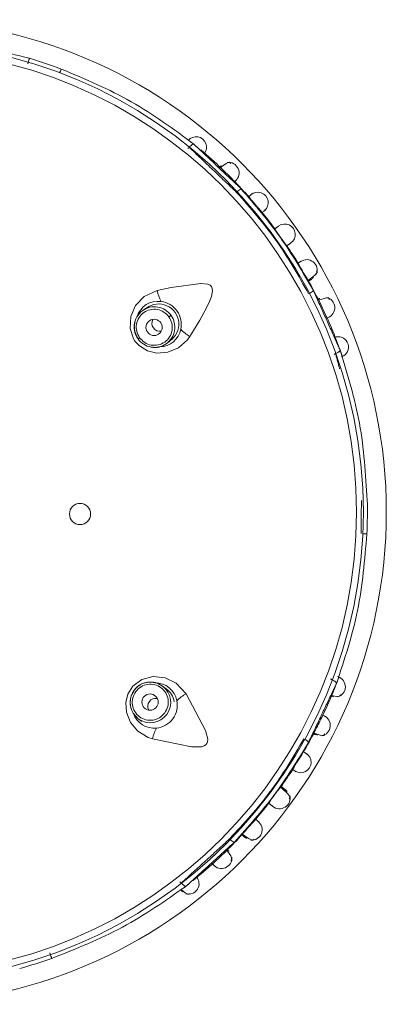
# Model space of a CAD drawing. Header units: millimetres. Extents: x 303.4 to 303.76, y 269.15 to 270.6.
# Tile 4 of 5: x 303.5766 to 303.5991, y 269.8761 to 269.9365. Entities that reach past the tile are written whole.
import ezdxf

# ---------------------------------------------------------------- set-up
doc = ezdxf.new("R2010")
doc.units = ezdxf.units.MM
doc.layers.add('SANINDUSA', color=3, linetype='Continuous')

msp = doc.modelspace()

# ---------------------------------------------------------------- linework, layer by layer
at = {"layer": 'SANINDUSA', "lineweight": 15}
for p, q in [((303.5869280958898, 269.928595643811), (303.5870318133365, 269.9286732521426)), ((303.5945598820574, 269.9206109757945), (303.5946569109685, 269.9206656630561)), ((303.5950140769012, 269.9191993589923), (303.595420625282, 269.9183425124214)), ((303.5843928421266, 269.9188110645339), (303.5841638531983, 269.9186484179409)), ((303.5839748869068, 269.9169809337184), (303.5838716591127, 269.9169076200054)), ((303.5856116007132, 269.9166102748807), (303.5858406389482, 269.9167729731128)), ((303.5960093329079, 269.9160123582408), (303.5959142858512, 269.9159448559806)), ((303.5957015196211, 269.8960526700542), (303.5957950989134, 269.8959831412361)), ((303.5856124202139, 269.8954402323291), (303.5853869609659, 269.8956077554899)), ((303.5957647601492, 269.8949959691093), (303.5958841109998, 269.8949465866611)), ((303.5835799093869, 269.8939453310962), (303.5838959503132, 269.8936010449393)), ((303.5838959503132, 269.8936010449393), (303.5841214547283, 269.8934334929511)), ((303.5927540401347, 269.8892967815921), (303.5926445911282, 269.8894099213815)), ((303.5930346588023, 269.889140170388), (303.5929101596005, 269.8892286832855)), ((303.590466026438, 269.8863270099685), (303.5905480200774, 269.8862516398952)), ((303.5892638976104, 269.8854588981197), (303.5885740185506, 269.8848068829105)), ((303.5865488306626, 269.8835171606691), (303.5864467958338, 269.8835969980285)), ((303.5865229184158, 269.8830857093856), (303.5866015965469, 269.8829833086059))]:
    msp.add_line(p, q, dxfattribs=at)
at = {"layer": 'SANINDUSA', "lineweight": 15, "flags": 128}
for points in [[(303.5791604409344, 269.9334654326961), (303.5791603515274, 269.9334651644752), (303.579154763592, 269.933450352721), (303.5791439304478, 269.9334215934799), (303.5791283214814, 269.9333801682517), (303.5791086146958, 269.933327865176), (303.5790856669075, 269.9332669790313), (303.5790730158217, 269.933233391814)], [(303.5870318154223, 269.9286732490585), (303.5870675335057, 269.928712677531), (303.5871125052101, 269.9287574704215), (303.5871564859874, 269.9287959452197), (303.5871979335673, 269.9288267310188), (303.5872353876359, 269.928848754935), (303.5872675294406, 269.9288612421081), (303.5872932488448, 269.9288637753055), (303.5873116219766, 269.9288562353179)], [(303.5895679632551, 269.9276763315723), (303.5894759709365, 269.927745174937), (303.5892813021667, 269.9276667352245), (303.5890030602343, 269.9274609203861), (303.5889479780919, 269.9274112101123)], [(303.594325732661, 269.92050812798), (303.5944283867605, 269.9205747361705), (303.5947345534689, 269.9208126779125), (303.5948766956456, 269.9209889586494), (303.5948292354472, 269.9210891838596)], [(303.587061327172, 269.9170524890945), (303.5876711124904, 269.9180603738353), (303.5880444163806, 269.9187355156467), (303.5882648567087, 269.9191944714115), (303.5883860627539, 269.9195130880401), (303.5884529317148, 269.9198568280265), (303.5884395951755, 269.919995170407), (303.5883862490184, 269.9201144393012), (303.5883016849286, 269.9201970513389), (303.5881573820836, 269.9202646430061), (303.5877420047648, 269.9203133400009), (303.5859132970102, 269.9200564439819), (303.5850587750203, 269.9198716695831)], [(303.5850587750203, 269.9198716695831), (303.584252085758, 269.9195048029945), (303.5837321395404, 269.9189641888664), (303.5834299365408, 269.9182795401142), (303.5833887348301, 269.9175517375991), (303.5836006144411, 269.9169136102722), (303.5836878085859, 269.9167770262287), (303.5839607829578, 269.9164784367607), (303.5844636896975, 269.9161748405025), (303.5850419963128, 269.9160368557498), (303.5857086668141, 269.9160841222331), (303.5863695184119, 269.9163591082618), (303.5869212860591, 269.9168537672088), (303.587061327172, 269.9170524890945)], [(303.5956384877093, 269.9193240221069), (303.5955755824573, 269.9194201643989), (303.5953658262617, 269.9194130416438), (303.595033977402, 269.9193148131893), (303.594965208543, 269.9192869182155)], [(303.5857766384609, 269.9182607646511), (303.5858014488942, 269.9182783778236), (303.5858247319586, 269.9182949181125), (303.5858458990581, 269.9183099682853), (303.5858644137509, 269.9183231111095), (303.5858798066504, 269.9183340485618), (303.5858916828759, 269.918342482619), (303.5858997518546, 269.9183482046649), (303.5859037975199, 269.9183510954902)], [(303.5836460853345, 269.9177542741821), (303.5836719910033, 269.9173525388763), (303.5838716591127, 269.9169076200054)], [(303.5979326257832, 269.9049449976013), (303.5979323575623, 269.9049449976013), (303.5979165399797, 269.9049457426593), (303.5978858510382, 269.9049471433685), (303.5978416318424, 269.9049491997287), (303.5977858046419, 269.9049517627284), (303.5977207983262, 269.904954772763), (303.5976849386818, 269.9049564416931)], [(303.5868268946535, 269.8951346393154), (303.5862286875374, 269.8957884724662), (303.585553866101, 269.8961159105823), (303.5848093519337, 269.8961917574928), (303.5841044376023, 269.896006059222), (303.5835630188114, 269.8956073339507), (303.5832553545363, 269.8951179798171), (303.5831297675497, 269.894592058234), (303.5831670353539, 269.8939996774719), (303.5834059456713, 269.8933793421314), (303.5838604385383, 269.8928288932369), (303.5844934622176, 269.8924455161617), (303.5847645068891, 269.8923589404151)], [(303.5853873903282, 269.8956074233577), (303.5850642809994, 269.895779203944), (303.5848095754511, 269.8958323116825)], [(303.5853869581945, 269.8956077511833), (303.5849473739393, 269.8958158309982), (303.5848116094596, 269.8958419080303)], [(303.5847645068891, 269.8923589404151), (303.5871623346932, 269.8918772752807), (303.5877776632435, 269.8918818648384), (303.5879370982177, 269.8919299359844), (303.5880424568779, 269.8919972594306), (303.5881086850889, 269.8920800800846), (303.5881457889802, 269.8921789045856), (303.5881559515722, 269.8923578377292), (303.5880204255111, 269.8928759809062), (303.5868268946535, 269.8951346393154)], [(303.5957418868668, 269.8950377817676), (303.5957704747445, 269.8950287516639), (303.5960556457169, 269.8949712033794), (303.5962467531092, 269.8949810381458), (303.5963185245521, 269.89506925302)], [(303.5835889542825, 269.8939508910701), (303.5836566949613, 269.8938360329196), (303.5838955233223, 269.8936013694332)], [(303.5946821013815, 269.8927285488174), (303.5947474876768, 269.8927002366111), (303.5950728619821, 269.8925953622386), (303.5952805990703, 269.8925825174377), (303.5953459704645, 269.8926747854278)], [(303.5946935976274, 269.8926907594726), (303.5947060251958, 269.8926842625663), (303.5948936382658, 269.8925863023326)], [(303.5931654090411, 269.8886925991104), (303.593224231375, 269.8887854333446), (303.5930839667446, 269.8889886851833), (303.5927696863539, 269.8892841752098), (303.5927540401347, 269.8892967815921)], [(303.5929607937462, 269.8892242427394), (303.593024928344, 269.8891470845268), (303.592986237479, 269.8891321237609)], [(303.5902958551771, 269.8865179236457), (303.590390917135, 269.88644085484), (303.5907118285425, 269.8862232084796), (303.5909234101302, 269.8861425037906), (303.5910040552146, 269.886218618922)], [(303.5895753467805, 269.8849035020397), (303.589647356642, 269.8849930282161), (303.589575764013, 269.8851903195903), (303.589379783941, 269.8854755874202), (303.5893320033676, 269.8855323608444)], [(303.5865488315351, 269.8835171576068), (303.5865837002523, 269.8834769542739), (303.5866277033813, 269.8834312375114), (303.5866708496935, 269.8833918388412), (303.5867116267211, 269.8833601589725), (303.5867486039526, 269.8833373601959), (303.5867804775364, 269.883324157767), (303.5868061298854, 269.8833210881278), (303.5868246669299, 269.8833282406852)], [(303.5865240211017, 269.8831333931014), (303.5865442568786, 269.8831112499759), (303.5867624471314, 269.8829188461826), (303.586932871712, 269.8828317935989), (303.587039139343, 269.8828723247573)]]:
    msp.add_lwpolyline(points, dxfattribs=at)
at = {"layer": 'SANINDUSA', "lineweight": 15}
for centre, radius in [((303.5689190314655, 269.9062863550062), 0.03020728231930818), ((303.5689190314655, 269.9062863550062), 0.02879663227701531), ((303.5689190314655, 269.9062863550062), 0.02837947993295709), ((303.5848637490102, 269.9176118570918), 0.0004994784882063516), ((303.5803183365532, 269.9061644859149), 0.0006499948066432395), ((303.5846174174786, 269.8946217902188), 0.00049947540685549)]:
    msp.add_circle(centre, radius, dxfattribs=at)
for centre, radius, start, end in [((303.5689190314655, 269.9062863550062), 0.02904641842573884, 69.35296193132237, 73.4236705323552), ((303.5874521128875, 269.9286787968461), 0.0006341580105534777, 320.0372616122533, 140.8242675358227), ((303.5689190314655, 269.9062863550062), 0.02911556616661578, 46.32418666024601, 49.71919184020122), ((303.589435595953, 269.9270946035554), 0.0006469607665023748, 311.428987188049, 97.17195121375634), ((303.9674034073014, 270.3101091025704), 0.538218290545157, 225.3301095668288, 225.4313861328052), ((303.5689190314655, 269.9062863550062), 0.02911556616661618, 41.521066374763, 44.44938326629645), ((303.5904506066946, 269.9254791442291), 0.0006633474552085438, 110.1838637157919, 136.4580856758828), ((303.5912330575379, 269.9252684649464), 0.0006391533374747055, 310.0478283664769, 130.8132550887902), ((303.6095620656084, 269.9408792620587), 0.02427184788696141, 219.0597391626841, 221.8816901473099), ((303.5689190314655, 269.9062863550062), 0.02911556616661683, 36.57699069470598, 39.25019543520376), ((303.5928961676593, 269.9233179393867), 0.0006416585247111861, 305.0515446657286, 125.8101212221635), ((303.6003936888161, 269.9286437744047), 0.00952183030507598, 211.5633093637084, 219.2122381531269), ((303.5689190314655, 269.9062863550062), 0.02911556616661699, 31.51762869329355, 34.16401865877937), ((303.6123314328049, 269.9317583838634), 0.02123473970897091, 208.8666412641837, 212.0653615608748), ((303.5942333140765, 269.9211190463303), 0.0006508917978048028, 338.1286914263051, 124.6902960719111), ((303.5689190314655, 269.9062863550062), 0.02911556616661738, 26.33296682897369, 29.24288356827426), ((303.5877822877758, 269.9204359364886), 0.002781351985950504, 191.705134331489, 206.4660426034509), ((303.5941317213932, 269.9202969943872), 0.0006631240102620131, 294.3054670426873, 320.588993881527), ((303.5850853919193, 269.9178940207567), 0.001318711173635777, 80.96738302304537, 163.3532821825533), ((303.5851470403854, 269.9178136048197), 0.001237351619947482, 303.7218565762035, 127.1672049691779), ((303.5851352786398, 269.9178051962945), 0.001400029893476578, 347.2188444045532, 83.55524419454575), ((303.5953151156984, 269.9188226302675), 0.0006469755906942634, 291.4297422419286, 77.17025258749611), ((303.5848854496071, 269.9176335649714), 0.001245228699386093, 125.4144566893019, 174.4371615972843), ((303.5848585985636, 269.9176611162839), 0.001207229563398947, 125.1336085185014, 175.6636456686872), ((303.5848851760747, 269.9176297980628), 0.001248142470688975, 35.30274399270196, 125.3040188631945), ((303.5852129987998, 269.9178626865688), 0.0004859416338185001, 150.8664366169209, 215.6082658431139), ((303.5848873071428, 269.9176267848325), 0.001248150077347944, 305.4711958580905, 35.47216256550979), ((303.5689190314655, 269.9062863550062), 0.02911556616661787, 21.16727573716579, 24.46570811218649), ((303.5848003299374, 269.9176059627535), 0.001154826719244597, 172.7151918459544, 216.9526739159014), ((303.5852033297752, 269.917837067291), 0.0004634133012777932, 213.7287198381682, 283.0157136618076), ((303.5851941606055, 269.9177604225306), 0.001333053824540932, 270.903365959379, 348.535809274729), ((303.5884914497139, 269.9194390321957), 0.00278223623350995, 224.3116566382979, 239.0680877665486), ((303.5848512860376, 269.9175764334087), 0.001179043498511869, 214.3164113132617, 261.5400193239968), ((303.5848910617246, 269.9176255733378), 0.001244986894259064, 260.0820155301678, 305.3628280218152), ((303.5849245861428, 269.9175376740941), 0.001154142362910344, 257.6546779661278, 306.5311521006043), ((303.5961698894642, 269.9164107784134), 0.000631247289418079, 289.6972781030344, 103.1795829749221), ((303.5689190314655, 269.9062863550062), 0.02911556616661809, 20.21773679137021, 21.16727573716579), ((303.5689190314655, 269.9062863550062), 0.02911556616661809, 19.19713016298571, 20.21773679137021), ((303.5689190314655, 269.9062863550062), 0.02904641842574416, 357.3529619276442, 1.422922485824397), ((303.5689190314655, 269.9062863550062), 0.02911556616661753, 338.4243945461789, 339.577468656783), ((303.5959678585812, 269.89556289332), 0.0006416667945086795, 285.2276160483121, 71.48362397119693), ((303.5845844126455, 269.8947412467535), 0.001114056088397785, 78.33957790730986, 153.2419317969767), ((303.5846452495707, 269.8946025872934), 0.00125043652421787, 82.35461832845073, 143.4246829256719), ((303.5846390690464, 269.8946061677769), 0.001250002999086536, 233.523330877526, 53.25105241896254), ((303.5849501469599, 269.894480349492), 0.001325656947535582, 9.702136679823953, 91.34976749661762), ((303.5850416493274, 269.8945315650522), 0.001060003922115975, 5.729507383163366, 57.98657917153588), ((303.5689190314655, 269.9062863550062), 0.02911556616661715, 337.6106066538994, 338.4243945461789), ((303.5845537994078, 269.894596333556), 0.001160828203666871, 146.1569533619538, 213.78092664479), ((303.5846432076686, 269.8946014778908), 0.001249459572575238, 143.3280331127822, 211.6786736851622), ((303.584963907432, 269.8943670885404), 0.0004859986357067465, 78.87066110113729, 143.6017186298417), ((303.5882056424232, 269.8927180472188), 0.00278224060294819, 119.7062245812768, 134.4625044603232), ((303.5689190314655, 269.9062863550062), 0.02911556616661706, 334.3216884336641, 337.6106066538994), ((303.5849366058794, 269.8943684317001), 0.0004634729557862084, 141.7322768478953, 211.0115502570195), ((303.5848851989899, 269.8944232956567), 0.001400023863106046, 275.2187967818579, 11.55604420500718), ((303.5848687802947, 269.8943751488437), 0.001353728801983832, 199.1044228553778, 276.0962176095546), ((304.0382175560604, 269.6710636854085), 0.4958373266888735, 153.3233929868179, 153.4333064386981), ((303.5950405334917, 269.8931886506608), 0.0006469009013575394, 280.8064272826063, 67.38613508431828), ((303.5874758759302, 269.8917363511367), 0.002781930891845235, 152.3100984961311, 167.0678209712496), ((303.5689190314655, 269.9062863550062), 0.02911556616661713, 329.523673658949, 332.4488750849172), ((303.5938261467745, 269.8917395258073), 0.0006632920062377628, 38.18548634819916, 64.46306038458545), ((303.6143529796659, 269.8783381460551), 0.02424206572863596, 147.0584570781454, 149.8840785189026), ((303.5938675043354, 269.8909302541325), 0.0006391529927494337, 238.048690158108, 58.8116535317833), ((303.5689190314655, 269.9062863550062), 0.02911556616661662, 324.5750471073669, 327.2508069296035), ((303.5999194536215, 269.8832526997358), 0.00953561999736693, 139.5685325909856, 147.2062796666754), ((303.5925681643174, 269.8887278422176), 0.0006539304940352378, 229.177527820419, 14.74971325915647), ((303.5689190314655, 269.9062863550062), 0.029115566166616, 319.5179772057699, 322.1617539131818), ((303.6064274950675, 269.8729865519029), 0.02105867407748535, 136.8525462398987, 140.0779502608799), ((303.5908482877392, 269.8867946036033), 0.0006509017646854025, 266.1300713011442, 52.68923083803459), ((303.5689190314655, 269.9062863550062), 0.02911556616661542, 314.3330420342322, 317.246339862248), ((303.5900347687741, 269.8866368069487), 0.0006626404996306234, 222.2998179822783, 248.6033714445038), ((303.5689190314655, 269.9062863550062), 0.02911556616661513, 309.0583272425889, 312.4624819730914), ((303.5889985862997, 269.8850560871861), 0.0006469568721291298, 219.4273518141, 5.172479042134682), ((303.5869822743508, 269.8834751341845), 0.0006416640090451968, 255.2268103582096, 41.48372016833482), ((303.5862330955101, 269.8839044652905), 0.0008162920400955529, 291.5709398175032, 312.4079465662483), ((303.5689190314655, 269.9062863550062), 0.02904641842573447, 285.3529619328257, 289.426489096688)]:
    msp.add_arc(centre, radius, start, end, dxfattribs=at)
for points, knots in [([(303.5772063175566, 269.9341235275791), (303.5756609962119, 269.9345206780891), (303.5725711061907, 269.9353147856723), (303.5694751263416, 269.9353612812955), (303.5679275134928, 269.9353845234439)], [0, 0, 0, 0, 0.5001217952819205, 1, 1, 1, 1]), ([(303.5771041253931, 269.9337802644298), (303.5771110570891, 269.933804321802), (303.5771249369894, 269.933852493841), (303.5771449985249, 269.9339216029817), (303.5771634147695, 269.9339845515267), (303.5771793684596, 269.9340385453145), (303.5771921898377, 269.9340813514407), (303.5772012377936, 269.9341106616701), (303.5772064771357, 269.9341266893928), (303.5772063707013, 269.9341245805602), (303.5772063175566, 269.9341235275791)], [0, 0, 0, 0, 0.124804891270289, 0.249907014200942, 0.3749832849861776, 0.5000106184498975, 0.6250152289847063, 0.7501085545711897, 0.8752243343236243, 1, 1, 1, 1]), ([(303.5873116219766, 269.9288562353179), (303.58606526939, 269.9297739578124), (303.583571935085, 269.9316098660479), (303.5806311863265, 269.9328468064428), (303.5791604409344, 269.9334654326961)], [0, 0, 0, 0, 0.4998738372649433, 1, 1, 1, 1]), ([(303.5897912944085, 269.9265392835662), (303.5898405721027, 269.9265870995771), (303.5899387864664, 269.9266824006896), (303.5898866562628, 269.9266318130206), (303.5898606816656, 269.9266066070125)], [0, 0, 0, 0, 0.5017361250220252, 1, 1, 1, 1]), ([(303.5899300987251, 269.9258975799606), (303.5907783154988, 269.9249379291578), (303.5924747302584, 269.9230186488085), (303.5937283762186, 269.9207848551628), (303.5943551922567, 269.9196679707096)], [0, 0, 0, 0, 0.500005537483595, 1, 1, 1, 1]), ([(303.594644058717, 269.9198759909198), (303.5940019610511, 269.9209810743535), (303.5927177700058, 269.9231912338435), (303.591053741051, 269.9251315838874), (303.5902217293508, 269.9261017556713)], [0, 0, 0, 0, 0.5000016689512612, 1, 1, 1, 1]), ([(303.590812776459, 269.9257499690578), (303.5908579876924, 269.9257901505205), (303.5909109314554, 269.9258372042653), (303.5908345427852, 269.9257693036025), (303.5908233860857, 269.9257593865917)], [0, 0, 0, 0, 0.853948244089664, 1, 1, 1, 1]), ([(303.5914946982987, 269.9246574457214), (303.5915453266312, 269.9246986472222), (303.5916060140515, 269.9247480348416), (303.5917430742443, 269.9248595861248), (303.5916881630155, 269.9248148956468), (303.5916411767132, 269.9247766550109)], [0, 0, 0, 0, 0.4207561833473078, 0.50435410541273, 1, 1, 1, 1]), ([(303.5938772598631, 269.9216631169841), (303.5939080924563, 269.9216820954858), (303.5939472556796, 269.9217062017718), (303.5938852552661, 269.9216680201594), (303.5938720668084, 269.9216598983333)], [0, 0, 0, 0, 0.787284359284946, 1, 1, 1, 1]), ([(303.5857766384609, 269.9182607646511), (303.5856792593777, 269.9183692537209), (303.5854844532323, 269.9185862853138), (303.5850630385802, 269.9187392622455), (303.5846225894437, 269.9187291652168), (303.5842179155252, 269.918548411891), (303.5839133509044, 269.9182261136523), (303.5837581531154, 269.9178132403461), (303.5837635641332, 269.9173644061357), (303.5839044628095, 269.9171087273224), (303.5839748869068, 269.9169809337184)], [0, 0, 0, 0, 0.124817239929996, 0.2496959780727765, 0.3746573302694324, 0.4997376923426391, 0.6249172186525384, 0.750058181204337, 0.875073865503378, 0.9999999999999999, 0.9999999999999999, 0.9999999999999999, 0.9999999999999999]), ([(303.5839748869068, 269.9169809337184), (303.5840722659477, 269.9168724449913), (303.5842670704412, 269.9166554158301), (303.5846884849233, 269.9165024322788), (303.5851289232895, 269.9165125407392), (303.585533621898, 269.9166932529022), (303.5858381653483, 269.9170155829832), (303.5859933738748, 269.9174284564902), (303.5859879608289, 269.9178772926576), (303.5858470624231, 269.9181329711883), (303.5857766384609, 269.9182607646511)], [0, 0, 0, 0, 0.1248169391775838, 0.2496933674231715, 0.3746566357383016, 0.4997313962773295, 0.6249182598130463, 0.7500587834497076, 0.8750741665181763, 1, 1, 1, 1]), ([(303.5954594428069, 269.91817913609), (303.5955221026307, 269.9182072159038), (303.5956469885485, 269.9182631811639), (303.5955807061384, 269.9182334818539), (303.595547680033, 269.9182186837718)], [0, 0, 0, 0, 0.5017365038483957, 1, 1, 1, 1]), ([(303.5960093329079, 269.9160123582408), (303.5960459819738, 269.9160277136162), (303.5961049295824, 269.9160524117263), (303.5961746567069, 269.9160906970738), (303.5962238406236, 269.9161232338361), (303.5962601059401, 269.9161548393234), (303.5962886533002, 269.916189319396), (303.5962874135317, 269.9162089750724), (303.5962866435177, 269.9162211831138)], [0, 0, 0, 0, 0.2221490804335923, 0.3573121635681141, 0.5003426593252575, 0.6434054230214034, 0.7785209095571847, 1, 1, 1, 1]), ([(303.5979546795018, 269.9070068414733), (303.597854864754, 269.9085992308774), (303.5976552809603, 269.9117832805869), (303.5967427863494, 269.9147421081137), (303.5962866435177, 269.9162211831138)], [0, 0, 0, 0, 0.5001144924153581, 1, 1, 1, 1]), ([(303.5960678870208, 269.8957684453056), (303.5965555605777, 269.8972374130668), (303.5975311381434, 269.9001760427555), (303.5977987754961, 269.9033550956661), (303.5979326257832, 269.9049449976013)], [0, 0, 0, 0, 0.4998818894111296, 1, 1, 1, 1]), ([(303.5961694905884, 269.8961721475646), (303.5961922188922, 269.8961637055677), (303.5962378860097, 269.896146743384), (303.5961705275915, 269.8961717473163), (303.5961366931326, 269.8961843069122)], [0, 0, 0, 0, 0.4976951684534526, 1, 1, 1, 1]), ([(303.5855166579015, 269.8939541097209), (303.5855898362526, 269.8940804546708), (303.5857361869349, 269.8943331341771), (303.5857510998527, 269.8947816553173), (303.5856049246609, 269.8951973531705), (303.5853078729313, 269.8955259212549), (303.5849075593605, 269.8957154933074), (303.5844673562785, 269.895735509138), (303.5840422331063, 269.8955917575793), (303.5838425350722, 269.8953787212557), (303.5837426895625, 269.8952722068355)], [0, 0, 0, 0, 0.1250044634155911, 0.2499986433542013, 0.3750000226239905, 0.500002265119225, 0.6250013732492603, 0.7500010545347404, 0.8750049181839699, 1, 1, 1, 1]), ([(303.5957950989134, 269.8959831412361), (303.5958302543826, 269.8959675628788), (303.5958879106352, 269.895942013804), (303.5959572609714, 269.8959022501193), (303.5960073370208, 269.8958676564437), (303.5960437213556, 269.8958344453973), (303.5960707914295, 269.895799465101), (303.596068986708, 269.8957801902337), (303.5960678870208, 269.8957684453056)], [0, 0, 0, 0, 0.214989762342, 0.3525910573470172, 0.5003593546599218, 0.6481981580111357, 0.785633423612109, 1, 1, 1, 1]), ([(303.5837426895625, 269.8952722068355), (303.5836695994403, 269.895146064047), (303.5835233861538, 269.8948937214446), (303.5835081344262, 269.8944456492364), (303.5836538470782, 269.89402988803), (303.5839507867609, 269.8937008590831), (303.5843514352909, 269.8935108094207), (303.5847920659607, 269.8934907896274), (303.5852172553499, 269.8936346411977), (303.5854168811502, 269.8938476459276), (303.5855166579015, 269.8939541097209)], [0, 0, 0, 0, 0.1248212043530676, 0.249698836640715, 0.3746636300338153, 0.4997356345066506, 0.6249202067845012, 0.7500621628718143, 0.8750763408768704, 0.9999999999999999, 0.9999999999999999, 0.9999999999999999, 0.9999999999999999]), ([(303.5952862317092, 269.8937872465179), (303.5953221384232, 269.8937702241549), (303.5953821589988, 269.8937417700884), (303.5952843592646, 269.8937881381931), (303.5952450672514, 269.8938067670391)], [0, 0, 0, 0, 0.5982400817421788, 1, 1, 1, 1]), ([(303.5940631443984, 269.892363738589), (303.5934125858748, 269.8912605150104), (303.5921114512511, 269.8890540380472), (303.5903743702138, 269.8871714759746), (303.5895058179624, 269.8862301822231)], [0, 0, 0, 0, 0.4999932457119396, 1, 1, 1, 1]), ([(303.5897930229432, 269.8860198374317), (303.5906455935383, 269.886971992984), (303.5923507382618, 269.8888763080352), (303.5936819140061, 269.8910584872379), (303.5943475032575, 269.8921495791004)], [0, 0, 0, 0, 0.4999989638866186, 1, 1, 1, 1]), ([(303.5941955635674, 269.8914787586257), (303.5942479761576, 269.8914480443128), (303.5943093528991, 269.8914120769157), (303.5941564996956, 269.8915016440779), (303.5940890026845, 269.8915411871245), (303.59403288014, 269.8915740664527)], [0, 0, 0, 0, 0.4963003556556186, 0.5811828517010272, 1, 1, 1, 1]), ([(303.5935380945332, 269.8903822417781), (303.5935504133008, 269.8903742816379), (303.5936357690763, 269.8903191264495), (303.5935765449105, 269.8903573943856), (303.5935258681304, 269.8903901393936)], [0, 0, 0, 0, 0.1443226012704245, 1, 1, 1, 1]), ([(303.5929129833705, 269.8892581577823), (303.5929354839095, 269.8892421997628), (303.5929907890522, 269.8892029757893), (303.5927838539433, 269.8893498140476), (303.5926611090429, 269.889436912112)], [0, 0, 0, 0, 0.406843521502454, 1, 1, 1, 1]), ([(303.5912398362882, 269.8873148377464), (303.5912866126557, 269.8872750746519), (303.5913413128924, 269.8872285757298), (303.5912057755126, 269.887343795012), (303.5911461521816, 269.8873944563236), (303.5910965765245, 269.8874365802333)], [0, 0, 0, 0, 0.4986981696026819, 0.5831771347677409, 1, 1, 1, 1]), ([(303.58843118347, 269.8847199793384), (303.5884772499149, 269.8846690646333), (303.5885690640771, 269.8845675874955), (303.5885203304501, 269.8846214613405), (303.5884960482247, 269.8846483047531)], [0, 0, 0, 0, 0.5017357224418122, 1, 1, 1, 1]), ([(303.5785767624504, 269.8788944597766), (303.5800604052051, 269.8794814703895), (303.5830269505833, 269.8806551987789), (303.5855589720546, 269.8824373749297), (303.5868246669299, 269.8833282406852)], [0, 0, 0, 0, 0.5001247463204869, 1, 1, 1, 1]), ([(303.5784576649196, 269.8792322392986), (303.5784661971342, 269.8792086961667), (303.578483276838, 269.8791615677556), (303.5785076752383, 269.8790938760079), (303.5785297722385, 269.8790321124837), (303.5785486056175, 269.8789790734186), (303.578563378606, 269.8789369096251), (303.578573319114, 269.8789078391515), (303.5785784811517, 269.8788918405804), (303.5785773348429, 269.8788935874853), (303.5785767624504, 269.8788944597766)], [0, 0, 0, 0, 0.1248291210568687, 0.2498817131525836, 0.3749983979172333, 0.4999956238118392, 0.6250022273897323, 0.7501142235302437, 0.8752231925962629, 1, 1, 1, 1])]:
    msp.add_open_spline(points, degree=3, knots=knots, dxfattribs=at)
for points in [[(303.5870231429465, 269.9286631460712), (303.5899284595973, 269.9258993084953)], [(303.5876346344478, 269.9285504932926), (303.5873116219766, 269.9288562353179)], [(303.5902217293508, 269.9261017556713), (303.5876346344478, 269.9285504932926)], [(303.5889932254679, 269.9275418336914), (303.5888880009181, 269.9274304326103)], [(303.5908233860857, 269.9257593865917), (303.5906718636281, 269.9256246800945)], [(303.5925145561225, 269.9238337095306), (303.5922804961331, 269.9236596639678)], [(303.5930160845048, 269.9226241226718), (303.5932581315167, 269.9227882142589)], [(303.5938720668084, 269.9216598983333), (303.5936994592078, 269.921553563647)], [(303.5943418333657, 269.920458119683), (303.5945547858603, 269.9205768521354)], [(303.5960329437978, 269.9167856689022), (303.594644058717, 269.9198759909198)], [(303.5950524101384, 269.9193942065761), (303.5949154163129, 269.9193254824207)], [(303.5962866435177, 269.9162211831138), (303.5960329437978, 269.9167856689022)], [(303.5960093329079, 269.9160123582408), (303.5962562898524, 269.9150641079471)], [(303.5975748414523, 269.9049615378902), (303.5975966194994, 269.9069979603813)], [(303.595802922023, 269.8952110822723), (303.5960678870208, 269.8957684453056)], [(303.5943475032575, 269.8921495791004), (303.595802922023, 269.8952110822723)], [(303.5946305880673, 269.8926941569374), (303.5947660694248, 269.8926225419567)], [(303.5933672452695, 269.8904925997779), (303.5935380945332, 269.8903822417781)], [(303.5919035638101, 269.8884173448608), (303.592134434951, 269.888237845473)], [(303.5902532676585, 269.886487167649), (303.5904319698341, 269.8863213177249)], [(303.5895041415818, 269.886228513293), (303.5865403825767, 269.8835274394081)], [(303.5871541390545, 269.8836269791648), (303.5897930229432, 269.8860198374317)], [(303.5894609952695, 269.885482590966), (303.5893533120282, 269.8855916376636)], [(303.5868246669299, 269.8833282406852), (303.5871541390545, 269.8836269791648)]]:
    msp.add_open_spline(points, degree=1, dxfattribs=at)

doc.saveas('drawing.dxf')
